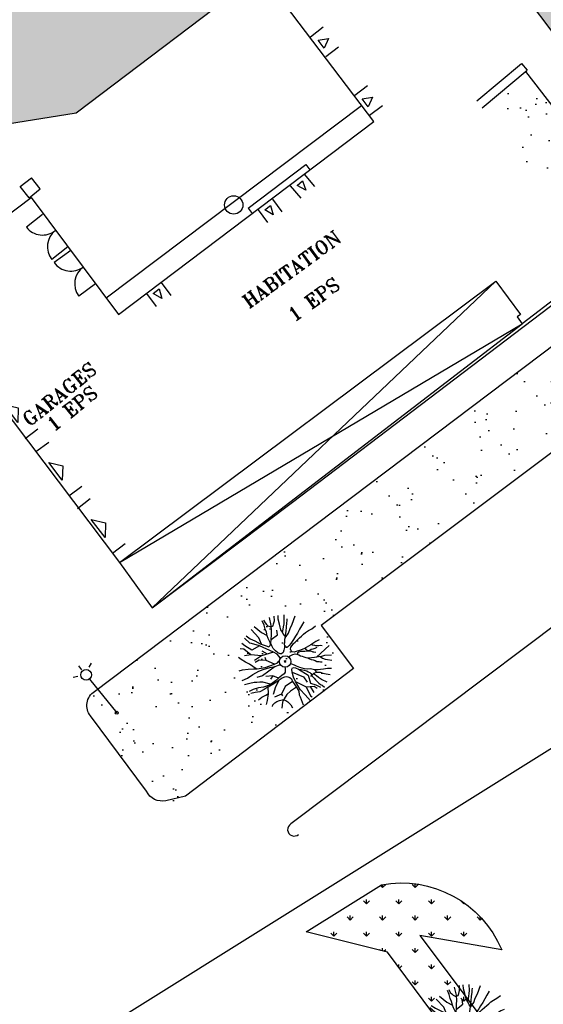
# Model space of a CAD drawing. Header units: metres. Extents: x 1575778 to 1575976, y 2262958 to 2263172.
# Tile 17 of 21: x 1575878 to 1575901, y 2263099 to 2263142. Entities that reach past the tile are written whole.
import ezdxf

# ---------------------------------------------------------------- set-up
doc = ezdxf.new("R2010")
doc.units = ezdxf.units.M
doc.header["$LTSCALE"] = 2
doc.linetypes.add('CONTINU', pattern=[0])
doc.layers.get('0').update_dxf_attribs({"linetype": 'CONTINUOUS'})
for name, color, linetype in [('Enrobé', 254, 'CONTINUOUS'), ('Plan de masse', 253, 'CONTINUOUS'), ('Terre végétale', 3, 'CONTINUOUS')]:
    doc.layers.add(name, color=color, linetype=linetype)
doc.styles.add('ROMANT', font='ROMANT.SHX')
pattern_1 = [(161.0833, (1575975.0691, 2262894.7678), (-1.570411, -1.118337), [0, -1.520051, 0, -1.700057, 0, -1.625054]), (131.0833, (1575975.0691, 2262894.7678), (-3.330142, -0.0867), [0, -0.8200275, 0, -1.370046, 0, -0.525018]), (91.0833, (1575975.7495, 2262893.743), (-1.727357, 2.591293), [0, -0.500017, 0, -1.80006, 0, -2.350079]), (81.0833, (1575975.7495, 2262893.743), (-2.394092, 2.018933), [0, -0.250008, 0, -1.18004, 0, -1.350045])]

# ---------------------------------------------------------------- blocks, each defined once
blk = doc.blocks.new('112')
for p, q in [((0, -1), (0, 0)), ((0, 0), (1, 0)), ((1, -1), (1, 0)), ((0, -1), (1, -1))]:
    blk.add_line(p, q)
blk = doc.blocks.new('323')
for p, q in [((0, 0), (0, -0.5)), ((1, 0), (1, -0.5))]:
    blk.add_line(p, q)
for centre, start, end in [((0, 0), 270, 0), ((1, 0), 180, 270)]:
    blk.add_arc(centre, 0.5, start, end)
blk = doc.blocks.new('*X18')
at = {"color": 0}
for p, q in [((527495.856, 148357.822), (527495.871, 148357.837)), ((527495.856, 148357.787), (527495.895, 148357.825)), ((527495.856, 148357.752), (527495.918, 148357.813)), ((527495.856, 148357.716), (527495.942, 148357.802)), ((527495.856, 148357.681), (527495.965, 148357.79)), ((527495.856, 148357.645), (527495.989, 148357.778)), ((527495.856, 148357.61), (527496.013, 148357.766)), ((527495.856, 148357.575), (527496.036, 148357.754)), ((527495.856, 148357.539), (527496.06, 148357.743)), ((527495.856, 148357.504), (527496.083, 148357.731)), ((527495.856, 148357.469), (527496.107, 148357.719)), ((527495.878, 148357.455), (527496.13, 148357.707)), ((527495.949, 148357.49), (527496.154, 148357.695)), ((527496.02, 148357.526), (527496.178, 148357.684)), ((527496.09, 148357.561), (527496.201, 148357.672)), ((527496.161, 148357.597), (527496.225, 148357.66)), ((527496.232, 148357.632), (527496.248, 148357.648))]:
    blk.add_line(p, q, dxfattribs=at)
blk = doc.blocks.new('320')
for p, q in [((0, 0), (0, -0.7)), ((1, 0), (1, -0.7)), ((0.5, -0.572), (0.3, -0.172)), ((0.3, -0.172), (0.7, -0.172)), ((0.7, -0.172), (0.5, -0.572))]:
    blk.add_line(p, q)
at = {"rotation": 269.9999999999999}
blk.add_blockref('*X18', (-148357.144, 527495.685), dxfattribs=at)
blk = doc.blocks.new('480')
blk.add_circle((0, 0), 0.4)
blk = doc.blocks.new('190')
for p, q in [((0.052, 0), (-0.052, 0)), ((0, -0.052), (0, 0.052))]:
    blk.add_line(p, q)
for points in [[(-0.44, 1.229), (-0.82, 1.291), (-0.941, 1.636), (-0.968, 1.79)], [(-0.084, 0.235), (-0.076, 0.245), (-0.062, 0.33), (-0.074, 0.466), (-0.144, 0.639), (-0.44, 1.229), (-0.646, 1.539), (-0.688, 1.589), (-0.738, 1.896)], [(-0.619, 1.938), (-0.559, 1.732), (-0.46, 1.523), (-0.354, 1.285), (-0.291, 1.169), (-0.206, 1.053), (-0.142, 0.946), (-0.07, 0.952), (-0.02, 0.98), (0.016, 1.059), (0.061, 1.245), (0.098, 1.367), (0.171, 1.51), (0.208, 1.653), (0.282, 1.81), (0.336, 2.007)], [(-0.329, 1.239), (-0.245, 1.528), (-0.28, 2.015)], [(-0.09, 2.033), (-0.007, 1.626), (0.102, 1.375)], [(0.437, 0.574), (0.37, 0.496), (0.276, 0.425), (0.182, 0.369), (0.097, 0.362), (0.039, 0.398), (-0.01, 0.492), (-0.038, 0.629), (-0.043, 0.765), (-0.014, 0.901), (0.002, 1.001), (0.132, 1.122), (0.27, 1.286), (0.378, 1.415), (0.51, 1.6), (0.67, 1.921)], [(0.405, 1.994), (0.376, 1.859), (0.388, 1.766), (0.396, 1.687), (0.438, 1.6), (0.48, 1.557), (0.566, 1.542), (0.639, 1.591), (0.746, 1.669), (0.873, 1.838)], [(0.686, 0.829), (0.676, 0.931), (0.713, 1.067), (0.728, 1.196), (0.773, 1.303), (0.838, 1.425), (0.926, 1.625), (1.021, 1.76)], [(-1.176, 0.542), (-1.281, 0.892), (-1.358, 1.058), (-1.428, 1.273), (-1.465, 1.412)], [(-0.975, 1.17), (-1.217, 1.309)], [(-0.144, 0.639), (-0.647, 0.843), (-0.975, 1.17), (-1.062, 1.55), (-1.169, 1.665)], [(0.132, 1.122), (0.476, 1.119), (0.579, 1.291)], [(1.723, 0.836), (1.536, 0.765), (1.37, 0.702), (1.204, 0.625), (1.038, 0.576), (0.888, 0.52), (0.686, 0.464), (0.578, 0.437), (0.47, 0.423), (0.428, 0.452), (0.413, 0.495), (0.421, 0.545), (0.45, 0.595), (0.515, 0.666), (0.603, 0.759), (0.675, 0.816), (0.747, 0.901), (0.855, 0.994), (0.993, 1.144), (1.109, 1.257), (1.182, 1.336), (1.239, 1.392)], [(0.711, 1.062), (0.821, 1.152), (0.894, 1.223), (0.995, 1.308), (1.082, 1.401), (1.24, 1.613)], [(-1.807, 0.935), (-1.668, 0.889), (-1.462, 0.758), (-1.27, 0.62), (-1.148, 0.519), (-0.835, 0.351), (-0.435, 0.198), (-0.292, 0.167), (-0.199, 0.188), (-0.161, 0.191)], [(-0.647, 0.843), (-1.01, 0.877)], [(-0.396, 0.741), (-0.492, 0.981)], [(0.655, 0.801), (0.898, 0.871), (1.071, 0.985), (1.258, 1.07), (1.587, 1.273)], [(-1.963, 0.534), (-1.722, 0.466), (-1.45, 0.442), (-1.157, 0.397), (-0.957, 0.331), (-0.679, 0.22), (-0.472, 0.112), (-0.329, 0.06), (-0.249, 0.019)], [(-0.435, 0.198), (-0.613, 0.549), (-0.837, 0.756), (-1.044, 0.791)], [(-0.613, 0.549), (-0.561, 0.687)], [(1.739, -0.191), (1.585, -0.153), (1.326, -0.13), (0.983, -0.076), (0.782, -0.017), (0.653, 0.034), (0.56, 0.071), (0.504, 0.136), (0.497, 0.207), (0.526, 0.272), (0.584, 0.329), (0.678, 0.357), (0.778, 0.377), (0.872, 0.391), (0.994, 0.405), (1.13, 0.41), (1.252, 0.416), (1.374, 0.423), (1.489, 0.429), (1.633, 0.413), (1.798, 0.389), (1.999, 0.38)], [(-1.117, -0.371), (-1.319, -0.081), (-1.419, -0.002), (-1.525, 0.064), (-1.618, 0.137), (-1.796, 0.23), (-2.008, 0.328)], [(-0.472, 0.112), (-1.148, 0.135), (-1.39, 0.239)], [(-0.677, -0.381), (-0.803, -0.141), (-1.062, 0.014)], [(0.239, 0.074), (0.295, 0.074), (0.388, 0.051), (0.459, 0.029), (0.546, -0.015), (0.602, -0.073), (0.645, -0.145), (0.679, -0.217), (0.715, -0.282), (0.758, -0.347), (0.814, -0.42), (0.857, -0.485), (0.906, -0.571), (0.934, -0.636), (0.992, -0.708), (1.041, -0.781), (1.083, -0.86), (1.154, -0.918), (1.19, -0.976), (1.24, -1.019)], [(-0.168, -0.185), (-0.174, -0.214), (-0.224, -0.285), (-0.283, -0.356), (-0.362, -0.391), (-0.491, -0.383), (-0.677, -0.381), (-0.856, -0.393), (-1.143, -0.369), (-1.428, -0.274), (-1.621, -0.158), (-1.842, -0.076), (-2.034, -0.032)], [(-1.8, -0.948), (-1.67, -0.837), (-1.445, -0.632), (-1.264, -0.397), (-1.472, -0.374), (-1.679, -0.329), (-1.851, -0.227), (-2.029, -0.149)], [(-1.264, -0.397), (-0.985, -0.428), (-0.699, -0.452), (-0.542, -0.475), (-0.434, -0.512), (-0.378, -0.534), (-0.328, -0.584), (-0.271, -0.671), (-0.25, -0.757), (-0.288, -0.878), (-0.302, -1.008), (-0.319, -1.208), (-0.349, -1.379), (-0.43, -1.515), (-0.459, -1.601), (-0.565, -1.955)], [(-0.803, -0.141), (-0.975, -0.193)], [(-0.219, -2.023), (-0.23, -1.674), (-0.249, -1.357), (-0.195, -0.963), (-0.143, -0.748), (-0.048, -0.549), (0.025, -0.441), (0.075, -0.413), (0.133, -0.435), (0.182, -0.5), (0.245, -0.615), (0.331, -0.709), (0.409, -0.818), (0.479, -0.912), (0.507, -0.976), (0.543, -1.042), (0.543, -1.107), (0.535, -1.163), (0.52, -1.235), (0.526, -1.35), (0.533, -1.451), (0.546, -1.551), (0.559, -1.651), (0.572, -1.745), (0.601, -1.81), (0.632, -1.934)], [(0.787, -1.087), (0.644, -0.934), (0.545, -0.862), (0.459, -0.775), (0.332, -0.602), (0.261, -0.472), (0.212, -0.378), (0.163, -0.27), (0.127, -0.215)], [(0.622, -0.106), (0.681, -0.045), (0.731, -0.045), (0.832, -0.09), (0.889, -0.14), (0.953, -0.177), (1.017, -0.228), (1.074, -0.257), (1.131, -0.314), (1.174, -0.373), (1.202, -0.423), (1.238, -0.459), (1.294, -0.524)], [(1.46, -0.389), (1.367, -0.367), (1.282, -0.337), (1.21, -0.308), (1.109, -0.286), (1.053, -0.25), (1.038, -0.206), (1.039, -0.156), (1.077, -0.091)], [(1.368, -0.134), (1.384, -0.181), (1.44, -0.239), (1.468, -0.289), (1.526, -0.34), (1.582, -0.383), (1.64, -0.406), (1.698, -0.465)], [(-1.953, -0.569), (-1.767, -0.571), (-1.575, -0.61), (-1.443, -0.63)], [(-0.288, -0.878), (-0.682, -0.848), (-1.01, -1.004), (-1.338, -0.917)], [(-0.699, -0.452), (-1.01, -0.589), (-1.304, -0.796)], [(-0.048, -0.549), (0.199, -1.021), (0.182, -1.297)], [(0.245, -0.615), (0.406, -1.09), (0.268, -1.418), (0.406, -1.625), (0.493, -1.832)], [(0.859, -0.488), (1, -0.579), (1.114, -0.659), (1.27, -0.746), (1.385, -0.819), (1.513, -0.87), (1.754, -1.032)], [(1.183, -0.698), (1.926, -0.657)], [(1.328, -0.783), (1.356, -0.905), (1.426, -1.006), (1.483, -1.085), (1.622, -1.229)], [(-1.662, -1.174), (-1.593, -1.125), (-1.479, -1.119), (-1.371, -1.134), (-1.257, -1.171), (-1.143, -1.222), (-1.093, -1.259), (-1.036, -1.338), (-1.009, -1.445), (-1.003, -1.524), (-0.996, -1.624), (-1.016, -1.763)], [(-0.316, -1.172), (-0.62, -1.148), (-0.835, -1.16), (-1.05, -1.229), (-1.201, -1.3), (-1.382, -1.493)], [(-1.01, -1.004), (-1.027, -1.09)], [(-0.195, -0.963), (0.026, -1.435), (-0.077, -1.849), (-0.043, -1.935)], [(0.863, -1.843), (0.739, -1.603), (0.698, -1.452), (0.669, -1.345), (0.635, -1.243), (0.62, -1.208), (0.534, -1.169)], [(0.625, -1.219), (0.628, -1.193), (0.649, -1.171), (0.692, -1.193), (0.772, -1.223), (0.828, -1.26), (0.893, -1.317), (0.956, -1.426), (1.005, -1.476), (1.056, -1.534), (1.17, -1.665)], [(0.763, -1.219), (0.786, -1.151), (0.765, -1.087), (0.808, -1.087), (0.844, -1.116), (0.901, -1.174), (0.987, -1.225), (1.108, -1.291), (1.18, -1.334), (1.251, -1.378), (1.386, -1.49)], [(0.026, -1.435), (0.32, -1.625), (0.355, -1.78)], [(0.173, -1.53), (0.13, -1.832)]]:
    blk.add_lwpolyline(points)
blk.add_circle((0, 0), 0.25)
blk = doc.blocks.new('425')
at = {"ltscale": 3}
for p, q in [((-0.006, 2.407), (-0.006, 2.621)), ((0, 1.885), (0, 0))]:
    blk.add_line(p, q, dxfattribs=at)
at = {"linetype": 'CONTINU', "ltscale": 3}
for p, q in [((-0.324, 2.291), (-0.512, 2.376)), ((0.312, 2.291), (0.501, 2.376))]:
    blk.add_line(p, q, dxfattribs=at)
for centre, radius in [((0, 2.118), 0.233), ((0, 0), 0.0621)]:
    blk.add_circle(centre, radius, dxfattribs=at)

msp = doc.modelspace()

# ---------------------------------------------------------------- hatches: boundary and pattern name
at = {"layer": 'Plan de masse'}
h = msp.add_hatch(dxfattribs=at)
h.set_pattern_fill('AR-SAND', color=256, scale=1.000034, angle=35.5603, style=0)
h.set_pattern_definition([(161.0833, (1575975.0691, 2262894.7678), (-1.570411, -1.118337), [0, -1.520051, 0, -1.700057, 0, -1.6250544]), (131.0833, (1575975.0691, 2262894.7678), (-3.330142, -0.0867), [0, -0.8200275, 0, -1.370046, 0, -0.5250176]), (91.0833, (1575975.7495, 2262893.743), (-1.727357, 2.591293), [0, -0.500017, 0, -1.80006, 0, -2.350079]), (81.0833, (1575975.7495, 2262893.743), (-2.394092, 2.018933), [0, -0.250008, 0, -1.1800395, 0, -1.350045])])
edge = h.paths.add_edge_path()
edge.add_line((1575811.691, 2263116.305), (1575816.199, 2263112.913))
edge.add_line((1575816.199, 2263112.913), (1575818.146, 2263114.353))
edge.add_line((1575818.146, 2263114.353), (1575821.006, 2263110.578))
edge.add_line((1575821.006, 2263110.578), (1575821.825, 2263111.187))
edge.add_line((1575821.825, 2263111.187), (1575818.935, 2263114.963))
edge.add_line((1575818.935, 2263114.963), (1575831.493, 2263124.318))
edge.add_line((1575831.493, 2263124.318), (1575834.433, 2263120.305))
edge.add_arc((1575841.07, 2263108.481), 13.559, 37.3714, 119.3058, ccw=False)
edge.add_line((1575851.845, 2263116.711), (1575855.16, 2263112.291))
edge.add_arc((1575855.599, 2263111.825), 0.64, -59.7811, 133.3264, ccw=False)
edge.add_line((1575855.921, 2263111.272), (1575859.209, 2263106.885))
edge.add_line((1575859.209, 2263106.885), (1575861.094, 2263104.367))
edge.add_arc((1575869.276, 2263112.753), 11.717, 225.7032, 302.2461)
edge.add_line((1575875.528, 2263102.844), (1575864.184, 2263118.143))
edge.add_line((1575864.184, 2263118.143), (1575859.017, 2263125.008))
edge.add_line((1575859.017, 2263125.008), (1575859.27, 2263125.204))
edge.add_line((1575859.27, 2263125.204), (1575859.421, 2263125.06))
edge.add_line((1575859.421, 2263125.06), (1575874.577, 2263136.553))
edge.add_line((1575874.577, 2263136.553), (1575880.19, 2263137.456))
edge.add_line((1575880.19, 2263137.456), (1575888.356, 2263143.654))
edge.add_line((1575888.356, 2263143.654), (1575889.397, 2263142.218))
edge.add_line((1575889.397, 2263142.218), (1575894.531, 2263146.141))
edge.add_line((1575894.531, 2263146.141), (1575894.937, 2263145.596))
edge.add_line((1575894.937, 2263145.596), (1575896.476, 2263146.87))
edge.add_line((1575896.476, 2263146.87), (1575910.317, 2263128.639))
edge.add_line((1575910.317, 2263128.639), (1575910.437, 2263128.693))
edge.add_line((1575910.437, 2263128.693), (1575915.013, 2263132.638))
edge.add_line((1575915.013, 2263132.638), (1575918.519, 2263138.229))
edge.add_line((1575918.519, 2263138.229), (1575919.474, 2263139.753))
edge.add_line((1575919.474, 2263139.753), (1575911.724, 2263157.055))
edge.add_line((1575911.724, 2263157.055), (1575906.703, 2263168.812))
edge.add_line((1575906.703, 2263168.812), (1575905.261, 2263167.909))
edge.add_line((1575905.261, 2263167.909), (1575891.838, 2263156.469))
edge.add_line((1575891.838, 2263156.469), (1575878.736, 2263145.303))
edge.add_line((1575878.736, 2263145.303), (1575853.993, 2263124.186))
edge.add_line((1575853.993, 2263124.186), (1575841.059, 2263139.933))
edge.add_line((1575841.059, 2263139.933), (1575827.249, 2263128.889))
edge.add_line((1575827.249, 2263128.889), (1575811.691, 2263116.305))
h = msp.add_hatch(dxfattribs=at)
h.set_pattern_fill('AR-SAND', color=256, scale=1.000033, angle=35.5603, style=0)
h.set_pattern_definition([(161.0833, (1575975.0692, 2262894.7678), (-1.570411, -1.118337), [0, -1.520051, 0, -1.700057, 0, -1.625054]), (131.0833, (1575975.0692, 2262894.7678), (-3.330142, -0.0867), [0, -0.820027, 0, -1.370046, 0, -0.525018]), (91.0833, (1575975.7496, 2262893.743), (-1.727357, 2.591293), [0, -0.500017, 0, -1.80006, 0, -2.350079]), (81.0833, (1575975.7496, 2262893.743), (-2.394092, 2.018933), [0, -0.250008, 0, -1.1800395, 0, -1.350045])])
h.paths.add_polyline_path([(1575899.749, 2263139.266), (1575905.144, 2263132.259), (1575903.492, 2263130.969), (1575901.278, 2263134.005), (1575900.864, 2263133.693), (1575897.861, 2263137.674)])
h = msp.add_hatch(dxfattribs=at)
h.set_pattern_fill('AR-SAND', color=256, scale=1.000034, angle=35.5603, style=0)
h.set_pattern_definition(pattern_1)
h.paths.add_polyline_path([(1575897.082, 2263119.816), (1575894.867, 2263122.748), (1575902.647, 2263128.623), (1575906.322, 2263123.814), (1575903.657, 2263121.793), (1575902.229, 2263123.678)])
edge = h.paths.add_edge_path(flags=16)
edge.add_line((1575899.716, 2263124.508), (1575900.171, 2263124.858))
edge = h.paths.add_edge_path(flags=16)
edge.add_line((1575899.365, 2263124.963), (1575899.82, 2263125.313))
edge = h.paths.add_edge_path(flags=16)
edge.add_line((1575899.365, 2263124.963), (1575899.716, 2263124.508))
edge = h.paths.add_edge_path(flags=16)
edge.add_line((1575899.82, 2263125.313), (1575900.171, 2263124.858))
h = msp.add_hatch(dxfattribs=at)
h.set_pattern_fill('AR-SAND', color=256, scale=1.000034, angle=35.5603, style=0)
h.set_pattern_definition(pattern_1)
edge = h.paths.add_edge_path()
edge.add_arc((1575884.24, 2263108.879), 1.366, 224.0319, 301.6847, ccw=False)
edge.add_line((1575883.258, 2263107.929), (1575880.82, 2263111.211))
edge.add_arc((1575881.388, 2263111.663), 0.726, 122.3083, 218.4646, ccw=False)
edge.add_line((1575881, 2263112.276), (1575894.085, 2263122.157))
edge.add_line((1575894.085, 2263122.157), (1575896.298, 2263119.227))
edge.add_line((1575896.298, 2263119.227), (1575890.852, 2263115.141))
edge.add_line((1575890.852, 2263115.141), (1575892.264, 2263113.277))
edge.add_line((1575892.264, 2263113.277), (1575884.957, 2263107.717))
edge = h.paths.add_edge_path(flags=16)
edge.add_line((1575892.775, 2263117.364), (1575893.206, 2263117.702))
edge = h.paths.add_edge_path(flags=16)
edge.add_line((1575892.437, 2263117.796), (1575892.868, 2263118.134))
edge = h.paths.add_edge_path(flags=16)
edge.add_line((1575892.437, 2263117.796), (1575892.775, 2263117.364))
edge = h.paths.add_edge_path(flags=16)
edge.add_line((1575892.868, 2263118.134), (1575893.206, 2263117.702))
edge = h.paths.add_edge_path(flags=16)
edge.add_line((1575891.635, 2263117.541), (1575892.093, 2263117.881))
edge = h.paths.add_edge_path(flags=16)
edge.add_line((1575891.295, 2263117.999), (1575891.753, 2263118.339))
edge = h.paths.add_edge_path(flags=16)
edge.add_line((1575891.295, 2263117.999), (1575891.635, 2263117.541))
edge = h.paths.add_edge_path(flags=16)
edge.add_line((1575891.753, 2263118.339), (1575892.093, 2263117.881))
at = {"layer": 'Terre végétale'}
h = msp.add_hatch(dxfattribs=at)
h.set_pattern_fill('GRASS', color=256, style=0)
h.set_pattern_definition([(90, (0, 0), (-0.707106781, 0.707106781), [0.1875, -1.226713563]), (45, (0, 0), (-0.7071067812, 0.7071067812), [0.1875, -0.8125]), (135, (0, 0), (-0.7071067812, -0.7071067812), [0.1875, -0.8125])])
edge = h.paths.add_edge_path()
edge.add_line((1575890.204, 2263101.805), (1575893.476, 2263103.86))
edge.add_arc((1575894.338, 2263099.199), 4.74, 22.7765, 100.4708, ccw=False)
edge.add_line((1575898.708, 2263101.034), (1575895.141, 2263101.652))
edge.add_line((1575895.141, 2263101.652), (1575904.265, 2263089.491))
edge.add_line((1575904.265, 2263089.491), (1575911.8, 2263079.401))
edge.add_line((1575911.8, 2263079.401), (1575917.936, 2263071.115))
edge.add_line((1575917.936, 2263071.115), (1575921.948, 2263065.726))
edge.add_line((1575921.948, 2263065.726), (1575925.462, 2263065.037))
edge.add_line((1575925.462, 2263065.037), (1575926.911, 2263064.691))
edge.add_arc((1575920.581, 2263068.417), 7.345, 296.6692, 329.5108, ccw=False)
edge.add_arc((1575921.773, 2263066.734), 5.315, 196.8509, 293.3332, ccw=False)
edge.add_line((1575916.687, 2263065.193), (1575921.343, 2263063.907))
edge.add_line((1575921.343, 2263063.907), (1575915.678, 2263071.524))
edge.add_line((1575915.678, 2263071.524), (1575908.005, 2263081.821))
edge.add_line((1575908.005, 2263081.821), (1575903.769, 2263087.522))
edge.add_line((1575903.769, 2263087.522), (1575898.435, 2263094.599))
edge.add_line((1575898.435, 2263094.599), (1575893.744, 2263100.924))
edge.add_line((1575893.744, 2263100.924), (1575890.204, 2263101.805))

# ---------------------------------------------------------------- linework, layer by layer
for p, q in [((1575877.763, 2263134.248), (1575878.249, 2263134.632)), ((1575878.147, 2263133.763), (1575877.763, 2263134.248)), ((1575878.632, 2263134.147), (1575878.249, 2263134.632)), ((1575878.147, 2263133.763), (1575878.632, 2263134.147))]:
    msp.add_line(p, q)
at = {"layer": 'Enrobé', "elevation": -0.439}
msp.add_lwpolyline([(1575935.177, 2263050.858), (1575931.021, 2263056.507), (1575931.323, 2263058.515), (1575931.635, 2263060.515, -0.131512), (1575932.166, 2263062.155), (1575946.261, 2263078.519), (1575915.417, 2263120.154), (1575905.191, 2263112.499), (1575932.627, 2263075.72), (1575935.437, 2263075.301, -0.220741), (1575933.979, 2263071.12), (1575930.213, 2263068.147), (1575931.042, 2263074.537), (1575903.672, 2263111.361), (1575903.934, 2263111.009), (1575903.894, 2263110.964), (1575903.346, 2263107.191, -0.503314), (1575902.642, 2263107.026, -0.300546), (1575901.609, 2263110.255), (1575901.609, 2263110.255), (1575880.302, 2263096.915), (1575916.951, 2263047.63)], format="xyb", dxfattribs=at)
at = {"layer": 'Plan de masse', "flags": 128}
for points in [[(1575894.937, 2263145.596), (1575896.476, 2263146.87), (1575901.678, 2263139.954), (1575910.451, 2263128.507)], [(1575864.813, 2263125.416), (1575872.386, 2263131.098), (1575873.239, 2263129.999), (1575878.238, 2263133.775), (1575882.041, 2263128.683), (1575893.143, 2263137.082), (1575889.303, 2263142.146), (1575894.531, 2263146.141)], [(1575859.421, 2263125.061), (1575874.577, 2263136.553), (1575880.19, 2263137.456), (1575888.356, 2263143.655), (1575889.371, 2263142.258)], [(1575897.63, 2263137.979), (1575899.567, 2263139.611)], [(1575899.567, 2263139.611), (1575899.812, 2263139.319)], [(1575897.861, 2263137.674), (1575899.812, 2263139.319)], [(1575899.749, 2263139.266), (1575905.144, 2263132.259), (1575903.492, 2263130.969), (1575901.278, 2263134.005)], [(1575887.679, 2263133.312), (1575890.183, 2263135.208)], [(1575890.183, 2263135.208), (1575890.359, 2263134.976)], [(1575887.679, 2263133.312), (1575887.854, 2263133.081)], [(1575902.931, 2263130.826), (1575899.601, 2263128.276)], [(1575882.087, 2263117.883), (1575883.496, 2263115.92), (1575889.6, 2263120.511), (1575903.001, 2263130.7)], [(1575882.088, 2263117.883), (1575898.458, 2263130.126), (1575899.522, 2263128.68), (1575899.38, 2263128.576), (1575899.601, 2263128.276)], [(1575876.107, 2263125.791), (1575882.088, 2263117.883)], [(1575908.075, 2263120.463), (1575889.537, 2263106.506)]]:
    msp.add_lwpolyline(points, dxfattribs=at)
at = {"layer": 'Plan de masse', "ltscale": 0.005, "flags": 128}
for points in [[(1575881.496, 2263129.414), (1575892.61, 2263137.784)], [(1575898.458, 2263130.126), (1575883.496, 2263115.92)], [(1575882.087, 2263117.883), (1575883.496, 2263115.92), (1575899.601, 2263128.276)], [(1575882.087, 2263117.883), (1575899.601, 2263128.276)]]:
    msp.add_lwpolyline(points, dxfattribs=at)
at = {"layer": 'Plan de masse', "flags": 128}
for points in [[(1575906.322, 2263123.814), (1575903.657, 2263121.793), (1575902.229, 2263123.678), (1575890.852, 2263115.141), (1575892.264, 2263113.277), (1575884.957, 2263107.717), (1575884.099, 2263107.52, -0.352413), (1575883.258, 2263107.93), (1575880.82, 2263111.212, -0.209672), (1575880.671, 2263111.775, -0.216201), (1575881, 2263112.276), (1575902.647, 2263128.623)], [(1575889.537, 2263106.506, 1.12153), (1575889.87, 2263106.054, 0.171018)]]:
    msp.add_lwpolyline(points, format="xyb", dxfattribs=at)
at = {"layer": 'Plan de masse', "elevation": -0.397, "flags": 128}
msp.add_lwpolyline([(1575890.204, 2263101.805), (1575893.476, 2263103.86, -0.352618), (1575898.708, 2263101.034), (1575895.141, 2263101.652), (1575904.265, 2263089.491), (1575911.8, 2263079.401), (1575917.936, 2263071.115), (1575921.948, 2263065.726), (1575925.462, 2263065.037), (1575926.911, 2263064.691, -0.144287), (1575923.878, 2263061.854, -0.447753), (1575916.687, 2263065.193), (1575921.343, 2263063.907), (1575915.678, 2263071.524), (1575908.005, 2263081.821), (1575903.769, 2263087.522), (1575898.435, 2263094.599), (1575893.744, 2263100.924), (1575890.204, 2263101.805)], format="xyb", close=True, dxfattribs=at)
at = {"layer": 'Plan de masse'}
msp.add_arc((1575889.677, 2263106.261), 0.283, 119.8386, 312.9528, dxfattribs=at)

# ---------------------------------------------------------------- block references
for name, p, xscale, yscale, rotation in [('320', (1575891.055, 2263139.911), 1.08942922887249, 1.000042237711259, 127.6579478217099), ('320', (1575892.957, 2263137.365), 1.074682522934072, 1.000042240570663, 126.7653832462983), ('320', (1575889.512, 2263134.275), 0.7930251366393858, 1.000033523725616, 40.41721214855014), ('480', (1575887.049, 2263133.451), 1.000033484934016, 1.000033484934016, 38.8910263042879), ('320', (1575888.107, 2263133.243), 0.7776613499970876, 1.000033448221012, 36.53505018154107), ('320', (1575883.256, 2263129.595), 0.7939148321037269, 1.000033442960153, 37.00344238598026), ('320', (1575877.979, 2263123.286), 2.472895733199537, 1.000042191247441, 127.477772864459), ('320', (1575879.878, 2263120.787), 2.398952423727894, 1.000042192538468, 126.632590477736), ('320', (1575881.771, 2263118.287), 2.469673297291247, 1.000042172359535, 127.7618196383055), ('190', (1575889.287, 2263113.574), 1.000033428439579, 1.000033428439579, 38.89102596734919), ('425', (1575881.959, 2263111.347), 1.000033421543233, 1.000033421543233, 38.8910271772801), ('190', (1575897.344, 2263097.49), 1.000033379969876, 1.000033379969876, 38.89102443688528)]:
    msp.add_blockref(name, p, dxfattribs=dict(at, xscale=xscale, yscale=yscale, rotation=rotation))
for name, p, xscale, yscale, zscale, rotation in [('112', (1575877.763, 2263134.248), 0.6183472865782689, 0.6183472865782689, 0.6183265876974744, 38.32576119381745), ('323', (1575878.733, 2263133.034), 1.785943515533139, 1.785943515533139, 1.785868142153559, 308.3623714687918), ('323', (1575879.965, 2263131.474), 1.806662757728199, 1.806662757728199, 1.806586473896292, 306.3983211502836)]:
    msp.add_blockref(name, p, dxfattribs=dict(at, xscale=xscale, yscale=yscale, zscale=zscale, rotation=rotation))

# ---------------------------------------------------------------- texts
at = {"layer": 'Plan de masse', "style": 'ROMANT'}
for s, rotation, p in [('HABITATION', 36.1393, (1575887.709, 2263128.923)), ('1 EPS', 36.1393, (1575889.676, 2263128.345)), ('GARAGES', 38.891, (1575878.16, 2263123.778)), ('1 EPS', 38.891, (1575879.21, 2263123.561))]:
    msp.add_text(s, height=0.6, rotation=rotation, dxfattribs=at).set_placement(p)

doc.saveas('drawing.dxf')
